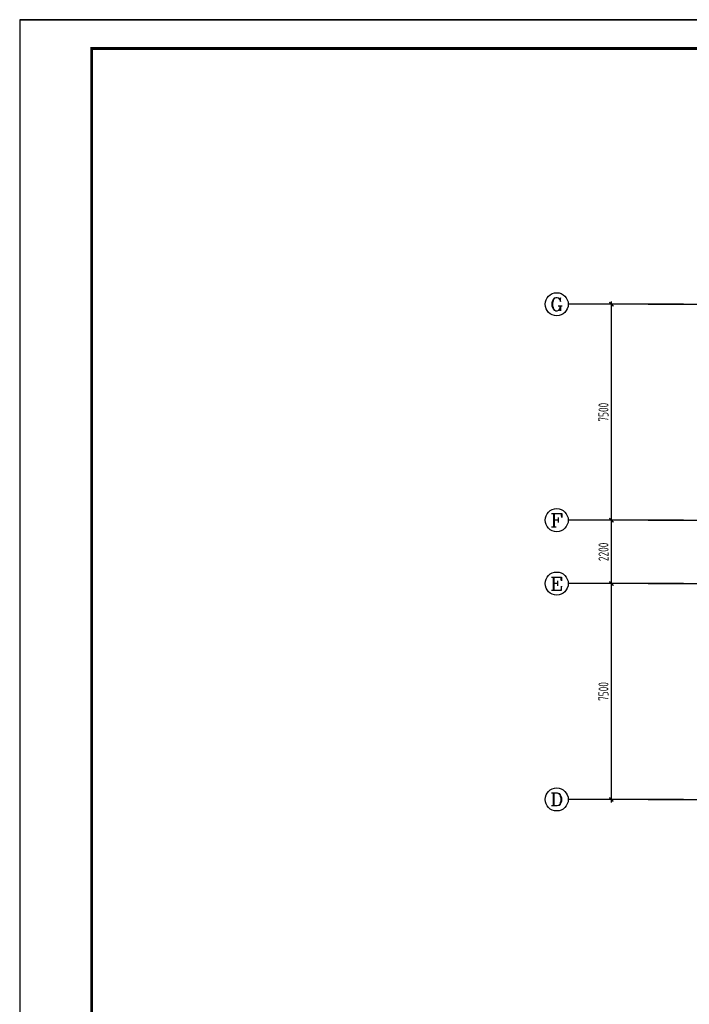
# Model space of a CAD drawing. Extents: x -302077 to 107904, y -9283 to 295706.
# Tile 243 of 256: x -67833 to -44564, y 261511 to 295706. Entities that reach past the tile are written whole.
import ezdxf
from ezdxf.enums import TextEntityAlignment as Align

# ---------------------------------------------------------------- set-up
doc = ezdxf.new("R2010")
doc.units = 0
doc.header["$LTSCALE"] = 500
doc.header["$MEASUREMENT"] = 0
doc.layers.get('0').update_dxf_attribs({"linetype": 'CONTINUOUS'})
doc.layers.get('Defpoints').update_dxf_attribs({"linetype": 'CONTINUOUS'})
for name, color, linetype in [('AXIS', 3, 'CONTINUOUS'), ('AXIS_TEXT', 7, 'CONTINUOUS'), ('PUB_TITLE', 4, 'CONTINUOUS')]:
    doc.layers.add(name, color=color, linetype=linetype)
doc.styles.add('_TCH_AXIS', font='COMPLEX', dxfattribs={"bigfont": 'GBCBIG'})
doc.styles.add('COMPLEX', font='COMPLEX')
doc.styles.add('TSSD_Dimension', font='tssdeng.shx', dxfattribs={"width": 0.7, "bigfont": 'hztxt.shx'})
doc.dimstyles.new('TSSD_100_100', dxfattribs={"dimtxt": 350, "dimasz": 100, "dimexe": 100, "dimexo": 250, "dimgap": 100, "dimtad": 1, "dimdec": 0, "dimzin": 0, "dimdsep": 46, "dimtxsty": 'TSSD_Dimension', "dimblk": 'ARCHTICK', "dimblk1": 'ARCHTICK', "dimblk2": 'ARCHTICK', "dimcen": 0, "dimdle": 100, "dimclrt": 7, "dimadec": 0, "dimazin": 0, "dimtfac": 1, "dimtdec": 0, "dimtix": 1, "dimtmove": 2, "dimatfit": 3, "dimfxl": 1, "dimtolj": 1, "dimtzin": 0, "dimarcsym": 0})

# ---------------------------------------------------------------- blocks, each defined once
blk = doc.blocks.new('wrtgtg')
at = {"layer": 'PUB_TITLE'}
blk.add_line((-75296, 53559), (8804, 53559), dxfattribs=at)
blk.add_lwpolyline([(-75296, -5841), (8804, -5841), (8804, 53559), (-75296, 53559)], close=True, dxfattribs=at)
at = {"layer": 'PUB_TITLE', "const_width": 100}
blk.add_lwpolyline([(-72796, -4841), (7804, -4841), (7804, 52559), (-72796, 52559)], close=True, dxfattribs=at)
blk = doc.blocks.new('_ArchTick')
at = {"color": 0, "linetype": 'ByBlock', "const_width": 0.5}
blk.add_lwpolyline([(-0.71, -0.71), (0.71, 0.71)], dxfattribs=at)
blk = doc.blocks.new('*D719')
at = {"layer": 'AXIS', "color": 0, "lineweight": -2}
for p, q in [((-45021, 276124), (-47371, 276124)), ((-47271, 268524), (-47271, 276224)), ((-45021, 268624), (-47371, 268624))]:
    blk.add_line(p, q, dxfattribs=at)
at = {"layer": 'Defpoints', "color": 0}
for p in [(-47271, 276124), (-44771, 276124), (-44771, 268624)]:
    blk.add_point(p, dxfattribs=at)
at = {"layer": 'AXIS', "color": 0, "lineweight": -2, "xscale": 100, "yscale": 100, "zscale": 100}
for p, rotation in [((-47271, 276124), 90), ((-47271, 268624), 270)]:
    blk.add_blockref('_ArchTick', p, dxfattribs=dict(at, rotation=rotation))
at = {"layer": 'AXIS', "color": 7, "insert": (-47546, 272374), "char_height": 350, "attachment_point": 5, "rotation": 90, "style": 'TSSD_Dimension'}
blk.add_mtext('\\A1;7500', dxfattribs=at)
blk = doc.blocks.new('*D720')
at = {"layer": 'AXIS', "color": 0, "lineweight": -2}
for p, q in [((-47271, 276024), (-47271, 278424)), ((-45021, 278324), (-47371, 278324)), ((-45021, 276124), (-47371, 276124))]:
    blk.add_line(p, q, dxfattribs=at)
at = {"layer": 'Defpoints', "color": 0}
for p in [(-47271, 278324), (-44771, 278324), (-44771, 276124)]:
    blk.add_point(p, dxfattribs=at)
at = {"layer": 'AXIS', "color": 0, "lineweight": -2, "xscale": 100, "yscale": 100, "zscale": 100}
for p, rotation in [((-47271, 278324), 90), ((-47271, 276124), 270)]:
    blk.add_blockref('_ArchTick', p, dxfattribs=dict(at, rotation=rotation))
at = {"layer": 'AXIS', "color": 7, "insert": (-47546, 277224), "char_height": 350, "attachment_point": 5, "rotation": 90, "style": 'TSSD_Dimension'}
blk.add_mtext('\\A1;2200', dxfattribs=at)
blk = doc.blocks.new('*D721')
at = {"layer": 'AXIS', "color": 0, "lineweight": -2}
for p, q in [((-47271, 278224), (-47271, 285924)), ((-45021, 285824), (-47371, 285824)), ((-45021, 278324), (-47371, 278324))]:
    blk.add_line(p, q, dxfattribs=at)
at = {"layer": 'Defpoints', "color": 0}
for p in [(-47271, 285824), (-44771, 285824), (-44771, 278324)]:
    blk.add_point(p, dxfattribs=at)
at = {"layer": 'AXIS', "color": 0, "lineweight": -2, "xscale": 100, "yscale": 100, "zscale": 100}
for p, rotation in [((-47271, 285824), 90), ((-47271, 278324), 270)]:
    blk.add_blockref('_ArchTick', p, dxfattribs=dict(at, rotation=rotation))
at = {"layer": 'AXIS', "color": 7, "insert": (-47546, 282074), "char_height": 350, "attachment_point": 5, "rotation": 90, "style": 'TSSD_Dimension'}
blk.add_mtext('\\A1;7500', dxfattribs=at)
blk = doc.blocks.new('_AXISO')
blk.add_circle((0, 0), 0.5)
at = {"layer": 'AXIS_TEXT', "style": 'COMPLEX', "width": 1.041667}
blk.add_attdef('A', text='', height=0.56, dxfattribs=at).set_placement((-0.25, -0.28), (0.25, -0.28), align=Align.FIT)

msp = doc.modelspace()

# ---------------------------------------------------------------- linework, layer by layer
at = {"layer": 'AXIS'}
for p, q in [((-44771.232, 285824.135), (-48771.232, 285824.135)), ((-44771.232, 278324.135), (-48771.232, 278324.135)), ((-44771.232, 276124.135), (-48771.232, 276124.135)), ((-44771.232, 268624.135), (-48771.232, 268624.135))]:
    msp.add_line(p, q, dxfattribs=at)
at = {"layer": 'AXIS', "color": 250}
for p, q in [((-45988.788, 285824.135), (-12155.236, 285824.135)), ((-45988.788, 278324.135), (-12155.236, 278324.135)), ((-45988.788, 276124.135), (-12155.236, 276124.135)), ((-45988.788, 268624.135), (-12155.236, 268624.135))]:
    msp.add_line(p, q, dxfattribs=at)

# ---------------------------------------------------------------- block references
msp.add_blockref('wrtgtg', (7462.635, 242147.088))
at = {"layer": 'AXIS'}
ref = msp.add_blockref('_AXISO', (-49171.232, 285824.135), dxfattribs=dict(at, xscale=800, yscale=800, zscale=800))
ref.add_attrib('A', 'G', dxfattribs={"layer": 'AXIS_TEXT', "height": 452.548, "style": '_TCH_AXIS', "width": 1.166667}).set_placement((-49397.506, 285597.861), (-48944.958, 285597.861), align=Align.FIT)
ref = msp.add_blockref('_AXISO', (-49171.232, 278324.135), dxfattribs=dict(at, xscale=800, yscale=800, zscale=800))
ref.add_attrib('A', 'F', dxfattribs={"layer": 'AXIS_TEXT', "height": 452.548, "style": '_TCH_AXIS', "width": 1.3125}).set_placement((-49397.506, 278097.861), (-48944.958, 278097.861), align=Align.FIT)
ref = msp.add_blockref('_AXISO', (-49171.232, 276124.135), dxfattribs=dict(at, xscale=800, yscale=800, zscale=800))
ref.add_attrib('A', 'E', dxfattribs={"layer": 'AXIS_TEXT', "height": 452.548, "style": '_TCH_AXIS', "width": 1.3125}).set_placement((-49397.506, 275897.861), (-48944.958, 275897.861), align=Align.FIT)
ref = msp.add_blockref('_AXISO', (-49171.232, 268624.135), dxfattribs=dict(at, xscale=800, yscale=800, zscale=800))
ref.add_attrib('A', 'D', dxfattribs={"layer": 'AXIS_TEXT', "height": 452.548, "style": '_TCH_AXIS', "width": 1.235294}).set_placement((-49397.506, 268397.861), (-48944.958, 268397.861), align=Align.FIT)

# ---------------------------------------------------------------- dimensions: what is measured, and where the dimension line sits
for p1, p2, picture, middle in [((-44771.232, 278324.135), (-44771.232, 285824.135), '*D721', (-47546.232, 282074.135)), ((-44771.232, 276124.135), (-44771.232, 278324.135), '*D720', (-47546.232, 277224.135)), ((-44771.232, 268624.135), (-44771.232, 276124.135), '*D719', (-47546.232, 272374.135))]:
    dim = msp.add_aligned_dim(p1=p1, p2=p2, distance=2500, dimstyle='TSSD_100_100', dxfattribs=at)
    dim.commit()
    dim.dimension.update_dxf_attribs({"geometry": picture, "text_midpoint": middle})

doc.saveas('drawing.dxf')
